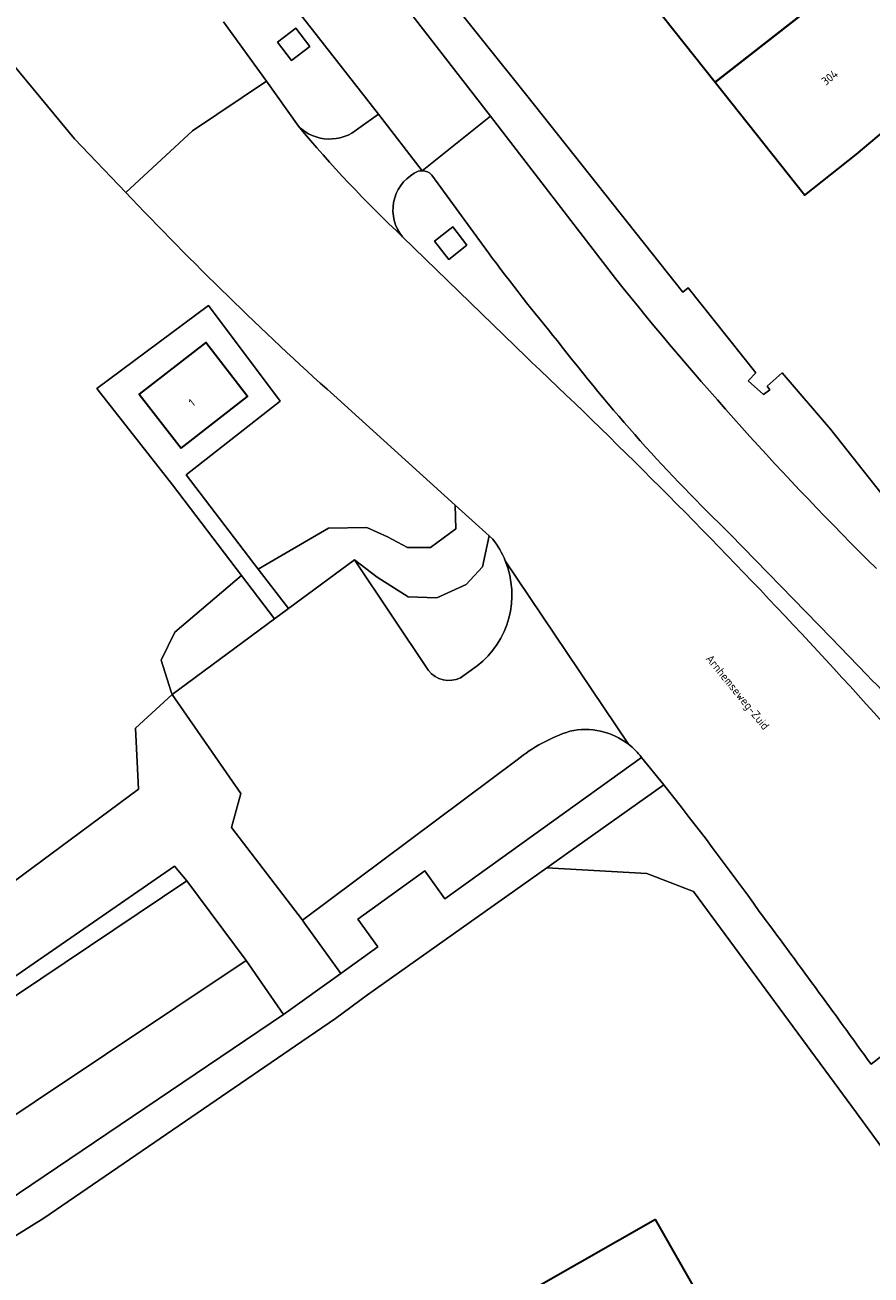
# Model space of a CAD drawing. Header units: metres. Extents: x 154991 to 155595, y 461305 to 461800.
# Tile 55 of 88: x 155463 to 155499, y 461431 to 461485. Entities that reach past the tile are written whole.
import ezdxf
from ezdxf.enums import TextEntityAlignment as Align

# ---------------------------------------------------------------- set-up
doc = ezdxf.new("R2010")
doc.units = ezdxf.units.M
for name, color, linetype, lineweight in [('B-WE-GR-BEPLANTING_CULTUUR_BODEMBEDEKKER-GV', 90, 'Continuous', 18), ('B-WE-GR-BOS_LOOF-GV', 40, 'Continuous', 13), ('B-WE-GR-GROENVOORZIENING-GV', 80, 'Continuous', 18), ('B-WE-GW-TALUD_KRUIN-G', 90, 'Continuous', 18), ('B-WE-IE-TERREINAFSCHEIDING_KUNSTMATIG_HEKWERK-G', 20, 'IE-TERREINAFSCHEIDING_KUNSTMATIG-SO', 18), ('B-WE-IE-TERREINAFSCHEIDING_KUNSTMATIG_MUUR-G', 90, 'IE-TERREINAFSCHEIDING_KUNSTMATIG-SO', 18), ('B-WE-OG-BEBOUWING-GV', 7, 'Continuous', 35), ('B-WE-OG-BEBOUWING-T18', 10, 'Continuous', 18), ('B-WE-OG-TERREIN_BEGROEID-GV', 7, 'Continuous', 18), ('B-WE-OG-TERREIN_ERF-GV', 7, 'Continuous', 18), ('B-WE-OG-TOPOGRAFIE-T18', 10, 'Continuous', 18), ('B-WE-VH-VERHARDING_ASFALT-GV', 252, 'Continuous', 18), ('B-WE-VH-VERHARDING_BETONSTRAATSTEEN-GV', 7, 'Continuous', 18), ('B-WE-VH-VERHARDING_STRAATBAKSTEEN-GV', 252, 'Continuous', 18), ('B-WE-VH-VERHARDING_TEGEL-GV', 252, 'Continuous', 18)]:
    doc.layers.add(name, color=color, linetype=linetype, lineweight=lineweight)
doc.styles.add('NLCS-ISO-M200-T18', font='NLCS-ISO.ttf', dxfattribs={"height": 0.36})
doc.linetypes.add('IE-TERREINAFSCHEIDING_KUNSTMATIG-SO', pattern='A,4,[82,NLCS.SHX,S=0.75,R=90,X=0,Y=0],4,-2', length=10)

msp = doc.modelspace()

# ---------------------------------------------------------------- linework, layer by layer
at = {"layer": 'B-WE-GR-BEPLANTING_CULTUUR_BODEMBEDEKKER-GV', "flags": 128}
for points in [[(155460.036, 461446.242), (155461.884, 461443.493), (155469.113, 461448.49), (155469.652, 461447.867), (155472.209, 461444.416), (155473.82, 461442.085), (155476.289, 461443.859), (155474.731, 461446.031), (155474.641, 461446.156), (155471.576, 461450.16), (155471.97, 461451.633), (155469.013, 461455.897), (155467.425, 461454.455), (155467.558, 461451.816)], [(155469.652, 461447.867), (155469.113, 461448.49), (155461.884, 461443.493), (155460.036, 461446.242), (155454.354, 461442.43), (155456.017, 461438.719)]]:
    msp.add_lwpolyline(points, close=True, dxfattribs=at)
at = {"layer": 'B-WE-GR-BOS_LOOF-GV', "flags": 128}
for points in [[(155467.007, 461477.581), (155464.802, 461479.891), (155460.59, 461484.954), (155459.172, 461486.675), (155459.929, 461484.069), (155459.707, 461481.772), (155458.647, 461479.668), (155456.119, 461477.018), (155453.902, 461473.413), (155451.012, 461470.395), (155448.353, 461468.673), (155444.383, 461467.926), (155440.682, 461466.803), (155438.719, 461465.624), (155436.27, 461464.819), (155433.506, 461465.421), (155431.125, 461467.146), (155428.895, 461469.731), (155425.352, 461473.274), (155423.745, 461475.283), (155429.965, 461464.809), (155429.527, 461464.648)], [(155460.036, 461446.242), (155467.558, 461451.816), (155467.425, 461454.455), (155469.013, 461455.897), (155468.973, 461456.022), (155468.534, 461457.39), (155469.12, 461458.588), (155472.006, 461461.04), (155469.029, 461464.955), (155465.756, 461469.116), (155470.577, 461472.698), (155473.681, 461468.57), (155469.611, 461465.382), (155472.724, 461461.319), (155475.762, 461463.09), (155477.419, 461463.111), (155478.315, 461462.703), (155479.179, 461462.251), (155480.166, 461462.25), (155481.266, 461463.056), (155481.236, 461464.076), (155475.99, 461468.819)]]:
    msp.add_lwpolyline(points, dxfattribs=at)
at = {"layer": 'B-WE-GR-BOS_LOOF-GV'}
msp.add_lwpolyline([(155475.99, 461468.819, -0.020006), (155467.007, 461477.581)], format="xyb", dxfattribs=at)
at = {"layer": 'B-WE-GR-GROENVOORZIENING-GV', "flags": 128}
for points in [[(155474.96, 461483.882), (155474.349, 461484.673), (155473.557, 461484.062), (155474.169, 461483.27)], [(155481.742, 461475.297), (155481.131, 461476.088), (155480.339, 461475.477), (155480.951, 461474.685)]]:
    msp.add_lwpolyline(points, close=True, dxfattribs=at)
at = {"layer": 'B-WE-GW-TALUD_KRUIN-G', "flags": 128}
for points in [[(155481.236, 461464.076), (155481.266, 461463.056), (155480.166, 461462.25), (155479.179, 461462.251), (155478.315, 461462.703), (155477.419, 461463.111), (155475.762, 461463.09), (155472.724, 461461.319)], [(155472.006, 461461.04), (155469.12, 461458.588), (155468.534, 461457.39), (155468.973, 461456.022), (155469.013, 461455.897)]]:
    msp.add_lwpolyline(points, dxfattribs=at)
at = {"layer": 'B-WE-IE-TERREINAFSCHEIDING_KUNSTMATIG_HEKWERK-G', "flags": 128}
for points in [[(155485.193, 461448.428), (155489.501, 461448.171), (155491.528, 461447.404), (155498.556, 461437.846)], [(155496.393, 461395.28), (155515.459, 461406.048), (155516.681, 461408.922), (155511.419, 461420.252), (155498.556, 461437.846)]]:
    msp.add_lwpolyline(points, dxfattribs=at)
at = {"layer": 'B-WE-IE-TERREINAFSCHEIDING_KUNSTMATIG_MUUR-G', "flags": 128}
msp.add_lwpolyline([(155460.036, 461446.242), (155461.884, 461443.493), (155469.113, 461448.49), (155469.652, 461447.867)], dxfattribs=at)
at = {"layer": 'B-WE-OG-BEBOUWING-GV', "flags": 128}
for points in [[(155498.89, 461487.368), (155496.553, 461490.312), (155499.464, 461492.683), (155497.978, 461494.548), (155499.302, 461495.629), (155498.113, 461497.007), (155491.356, 461491.522), (155492.228, 461490.411), (155488.438, 461487.403), (155492.461, 461482.333)], [(155503.011, 461477.199), (155511.167, 461483.434), (155511.155, 461483.455), (155511.956, 461484.063), (155512.182, 461484.234), (155513.533, 461485.259), (155512.979, 461486.005), (155511.77, 461487.468), (155511.573, 461487.308), (155510.601, 461486.522), (155509.364, 461485.522), (155508.986, 461486.009), (155508.418, 461485.603), (155504.445, 461484.28), (155502.572, 461482.728), (155502.443, 461482.891), (155498.89, 461487.368), (155492.461, 461482.333), (155496.33, 461477.457), (155498.544, 461479.215), (155500.178, 461480.586), (155500.931, 461479.686)], [(155469.394, 461466.535), (155472.271, 461468.763), (155470.467, 461471.093), (155467.59, 461468.864)], [(155489.88, 461433.244), (155478.29, 461426.634), (155484.538, 461415.674), (155491.888, 461419.865), (155493.391, 461417.018), (155495.739, 461418.306), (155496.093, 461417.687), (155500.576, 461420.27), (155495.997, 461428.277), (155493.494, 461426.908)]]:
    msp.add_lwpolyline(points, close=True, dxfattribs=at)
at = {"layer": 'B-WE-OG-TERREIN_BEGROEID-GV', "flags": 128}
for points in [[(155482.698, 461462.754), (155481.236, 461464.076), (155481.266, 461463.056), (155480.166, 461462.25), (155479.179, 461462.251), (155478.315, 461462.703), (155477.419, 461463.111), (155475.762, 461463.09), (155472.724, 461461.319), (155474.033, 461459.61), (155476.888, 461461.722), (155477.865, 461460.962), (155479.196, 461460.116), (155480.445, 461460.07), (155481.707, 461460.646), (155482.41, 461461.421)], [(155473.431, 461459.165), (155472.006, 461461.04), (155469.12, 461458.588), (155468.534, 461457.39), (155468.973, 461456.022), (155469.013, 461455.897)]]:
    msp.add_lwpolyline(points, close=True, dxfattribs=at)
for points in [[(155482.698, 461462.754), (155482.41, 461461.421), (155481.707, 461460.646), (155480.445, 461460.07), (155479.196, 461460.116), (155477.865, 461460.962), (155476.888, 461461.722), (155480.074, 461456.934)], [(155482.852, 461462.615), (155482.698, 461462.754)], [(155481.455, 461456.624), (155482.184, 461457.135)], [(155474.641, 461446.156), (155474.731, 461446.031), (155476.289, 461443.859), (155477.89, 461445.008), (155477.028, 461446.209), (155479.924, 461448.288), (155480.786, 461447.087), (155489.282, 461453.185)], [(155483.905, 461453.08), (155474.641, 461446.156)], [(155490.242, 461452.004), (155486.039, 461449.028), (155485.193, 461448.428), (155489.501, 461448.171), (155491.528, 461447.404), (155498.556, 461437.846), (155511.419, 461420.252), (155516.681, 461408.922), (155515.459, 461406.048), (155496.393, 461395.28), (155497.006, 461394.026), (155503.549, 461397.225), (155513.361, 461402.462), (155517.381, 461405.405), (155521.737, 461409.647)]]:
    msp.add_lwpolyline(points, dxfattribs=at)
at = {"layer": 'B-WE-OG-TERREIN_BEGROEID-GV'}
for points in [[(155483.394, 461461.676, 0.069782), (155482.852, 461462.615)], [(155482.184, 461457.135, 0.333805), (155483.394, 461461.676)], [(155480.074, 461456.934, 0.349147), (155481.455, 461456.624)], [(155486.186, 461454.323, 0.09011), (155483.905, 461453.08)], [(155488.71, 461453.763, 0.222605), (155486.186, 461454.323)], [(155489.282, 461453.185, 0.066085), (155488.71, 461453.763)], [(155494.362, 461446.542, 0.011693), (155490.242, 461452.004)], [(155499.186, 461439.942, 0.003867), (155494.362, 461446.542)]]:
    msp.add_lwpolyline(points, format="xyb", dxfattribs=at)
at = {"layer": 'B-WE-OG-TERREIN_ERF-GV', "flags": 128}
for points in [[(155455.234, 461518.045), (155484.324, 461481.767), (155491.059, 461473.279), (155491.29, 461473.458), (155494.218, 461469.792), (155493.879, 461469.44), (155494.55, 461468.857), (155494.82, 461469.051), (155494.708, 461469.207), (155495.347, 461469.785), (155497.432, 461467.353), (155505.152, 461457.595)], [(155500.178, 461480.586), (155498.544, 461479.215), (155496.33, 461477.457), (155492.461, 461482.333), (155488.438, 461487.403)], [(155408.031, 461345.101), (155463.639, 461376.747), (155475.663, 461383.59), (155497.006, 461394.026), (155496.393, 461395.28), (155515.459, 461406.048), (155516.681, 461408.922), (155511.419, 461420.252), (155498.556, 461437.846), (155491.528, 461447.404), (155489.501, 461448.171), (155485.193, 461448.428), (155477.448, 461442.943), (155476.068, 461441.92), (155474.615, 461440.925), (155463.476, 461433.293), (155428.124, 461411.322)]]:
    msp.add_lwpolyline(points, dxfattribs=at)
for points in [[(155472.006, 461461.04), (155473.431, 461459.165), (155474.033, 461459.61), (155472.724, 461461.319), (155469.611, 461465.382), (155473.681, 461468.57), (155470.577, 461472.698), (155465.756, 461469.116), (155469.029, 461464.955)], [(155469.394, 461466.535), (155467.59, 461468.864), (155470.467, 461471.093), (155472.271, 461468.763)], [(155489.88, 461433.244), (155493.494, 461426.908), (155495.997, 461428.277), (155500.576, 461420.27), (155496.093, 461417.687), (155495.739, 461418.306), (155493.391, 461417.018), (155491.888, 461419.865), (155484.538, 461415.674), (155478.29, 461426.634)]]:
    msp.add_lwpolyline(points, close=True, dxfattribs=at)
at = {"layer": 'B-WE-VH-VERHARDING_ASFALT-GV', "flags": 128}
for points in [[(155443.136, 461507.072), (155450.086, 461498.187), (155453.174, 461494.172), (155455.472, 461491.313), (155456.402, 461490.037), (155459.172, 461486.675), (155460.59, 461484.954), (155464.802, 461479.891), (155467.007, 461477.581), (155469.895, 461480.237), (155473.091, 461482.377), (155471.224, 461484.937)], [(155474.461, 461480.442), (155473.091, 461482.377), (155469.895, 461480.237), (155467.007, 461477.581)], [(155488.148, 461473.861), (155482.763, 461480.867), (155480.096, 461478.742), (155479.812, 461478.516)], [(155480.219, 461478.321), (155482.665, 461474.971)], [(155484.523, 461470.257), (155484.307, 461470.459), (155478.96, 461475.66)], [(155475.99, 461468.819), (155481.236, 461464.076)], [(155481.236, 461464.076), (155482.698, 461462.754), (155482.852, 461462.615)], [(155493.112, 461462.825), (155497.464, 461458.349), (155499, 461456.752)], [(155483.394, 461461.676), (155488.71, 461453.763)], [(155489.282, 461453.185), (155490.242, 461452.004)], [(155507.075, 461446.103), (155499.186, 461439.942)], [(155499.186, 461439.942), (155507.075, 461446.103)]]:
    msp.add_lwpolyline(points, dxfattribs=at)
at = {"layer": 'B-WE-VH-VERHARDING_ASFALT-GV'}
for points in [[(155478.96, 461475.66, -0.029848), (155474.461, 461480.442)], [(155479.812, 461478.516, -0.219017), (155480.219, 461478.321)], [(155467.007, 461477.581, 0.020006), (155475.99, 461468.819)], [(155482.665, 461474.971, 0.012559), (155485.643, 461471.174)], [(155499.421, 461461.337, -0.028787), (155488.148, 461473.861)], [(155485.643, 461471.174, 0.037296), (155493.112, 461462.825)], [(155507.075, 461446.103, 0.031559), (155484.523, 461470.257)], [(155482.852, 461462.615, -0.069782), (155483.394, 461461.676)], [(155499, 461456.752, -0.024472), (155505.841, 461449.252)], [(155488.71, 461453.763, -0.066085), (155489.282, 461453.185)], [(155490.242, 461452.004, -0.011693), (155494.362, 461446.542)], [(155494.362, 461446.542, -0.003867), (155499.186, 461439.942)]]:
    msp.add_lwpolyline(points, format="xyb", dxfattribs=at)
at = {"layer": 'B-WE-VH-VERHARDING_BETONSTRAATSTEEN-GV', "flags": 128}
for points in [[(155462.104, 461500.669), (155460.566, 461499.504), (155462.691, 461496.572), (155464.539, 461497.983), (155466.547, 461495.365), (155472.325, 461488.123), (155477.918, 461480.958), (155479.812, 461478.516), (155480.096, 461478.742), (155482.763, 461480.867), (155474.482, 461491.542), (155467.711, 461499.916), (155456.18, 461514.519), (155452.74, 461518.519), (155450.979, 461520.544), (155446.28, 461525.731), (155438.95, 461535.135), (155436.801, 461537.892), (155434.392, 461540.982), (155433.923, 461541.583), (155432.472, 461540.576), (155438.072, 461533.314), (155443.843, 461525.877)], [(155482.665, 461474.971), (155480.219, 461478.321)], [(155478.96, 461475.66), (155484.307, 461470.459)], [(155484.307, 461470.459), (155484.523, 461470.257)], [(155499, 461456.752), (155497.464, 461458.349), (155493.112, 461462.825)]]:
    msp.add_lwpolyline(points, dxfattribs=at)
at = {"layer": 'B-WE-VH-VERHARDING_BETONSTRAATSTEEN-GV'}
for points in [[(155479.467, 461478.402, 0.466416), (155478.96, 461475.66)], [(155479.812, 461478.516, 0.173201), (155479.467, 461478.402)], [(155480.219, 461478.321, 0.219017), (155479.812, 461478.516)], [(155485.643, 461471.174, -0.012559), (155482.665, 461474.971)], [(155493.112, 461462.825, -0.037296), (155485.643, 461471.174)], [(155484.523, 461470.257, -0.031559), (155507.075, 461446.103)], [(155505.841, 461449.252, 0.024472), (155499, 461456.752)]]:
    msp.add_lwpolyline(points, format="xyb", dxfattribs=at)
at = {"layer": 'B-WE-VH-VERHARDING_BETONSTRAATSTEEN-GV', "flags": 128}
msp.add_lwpolyline([(155481.742, 461475.297), (155480.951, 461474.685), (155480.339, 461475.477), (155481.131, 461476.088)], close=True, dxfattribs=at)
at = {"layer": 'B-WE-VH-VERHARDING_STRAATBAKSTEEN-GV', "flags": 128}
for points in [[(155513.871, 461446.839), (155513.771, 461446.77), (155508.513, 461453.346), (155505.152, 461457.595), (155497.432, 461467.353), (155495.347, 461469.785), (155494.708, 461469.207), (155494.82, 461469.051), (155494.55, 461468.857), (155493.879, 461469.44), (155494.218, 461469.792), (155491.29, 461473.458), (155491.059, 461473.279), (155484.324, 461481.767), (155455.234, 461518.045), (155454.12, 461519.369), (155451.795, 461521.249), (155450.979, 461520.544), (155452.74, 461518.519), (155456.18, 461514.519), (155467.711, 461499.916), (155474.482, 461491.542), (155482.763, 461480.867), (155488.148, 461473.861)], [(155477.066, 461480.355), (155477.918, 461480.958), (155472.325, 461488.123), (155471.698, 461487.57)], [(155471.224, 461484.937), (155473.091, 461482.377), (155474.461, 461480.442)], [(155477.918, 461480.958), (155477.066, 461480.355)], [(155479.812, 461478.516), (155477.918, 461480.958)], [(155480.074, 461456.934), (155476.888, 461461.722), (155474.033, 461459.61), (155473.431, 461459.165), (155469.013, 461455.897)], [(155488.71, 461453.763), (155483.394, 461461.676)], [(155482.184, 461457.135), (155481.455, 461456.624)], [(155469.013, 461455.897), (155471.97, 461451.633), (155471.576, 461450.16), (155474.641, 461446.156), (155483.905, 461453.08)], [(155457.008, 461434.277), (155472.209, 461444.416), (155469.652, 461447.867), (155456.017, 461438.719)]]:
    msp.add_lwpolyline(points, dxfattribs=at)
msp.add_lwpolyline([(155474.96, 461483.882), (155474.169, 461483.27), (155473.557, 461484.062), (155474.349, 461484.673)], close=True, dxfattribs=at)
at = {"layer": 'B-WE-VH-VERHARDING_STRAATBAKSTEEN-GV'}
for points in [[(155474.461, 461480.442, 0.396115), (155477.066, 461480.355)], [(155477.066, 461480.355, -0.396115), (155474.461, 461480.442)], [(155474.461, 461480.442, 0.029848), (155478.96, 461475.66)], [(155478.96, 461475.66, -0.466416), (155479.467, 461478.402)], [(155479.467, 461478.402, -0.173201), (155479.812, 461478.516)], [(155488.148, 461473.861, 0.028787), (155499.421, 461461.337)], [(155483.394, 461461.676, -0.333805), (155482.184, 461457.135)], [(155481.455, 461456.624, -0.349147), (155480.074, 461456.934)], [(155483.905, 461453.08, -0.09011), (155486.186, 461454.323)], [(155486.186, 461454.323, -0.222605), (155488.71, 461453.763)]]:
    msp.add_lwpolyline(points, format="xyb", dxfattribs=at)
at = {"layer": 'B-WE-VH-VERHARDING_TEGEL-GV', "flags": 128}
msp.add_lwpolyline([(155428.124, 461411.322), (155463.476, 461433.293), (155474.615, 461440.925), (155476.068, 461441.92), (155477.448, 461442.943), (155485.193, 461448.428), (155486.039, 461449.028), (155490.242, 461452.004), (155489.282, 461453.185), (155480.786, 461447.087), (155479.924, 461448.288), (155477.028, 461446.209), (155477.89, 461445.008), (155476.289, 461443.859), (155473.82, 461442.085), (155458.589, 461431.817)], dxfattribs=at)
msp.add_lwpolyline([(155457.008, 461434.277), (155458.589, 461431.817), (155473.82, 461442.085), (155472.209, 461444.416)], close=True, dxfattribs=at)

# ---------------------------------------------------------------- texts
at = {"layer": 'B-WE-OG-BEBOUWING-T18', "style": 'NLCS-ISO-M200-T18'}
for s, rotation, p in [('304', 38.5, (155497.403, 461482.54)), ('1', 37.8, (155469.86, 461468.5))]:
    msp.add_text(s, height=0.36, rotation=rotation, dxfattribs=at).set_placement(p, align=Align.MIDDLE)
at = {"layer": 'B-WE-OG-TOPOGRAFIE-T18', "style": 'NLCS-ISO-M200-T18'}
msp.add_text('Arnhemseweg-Zuid', height=0.36, rotation=309.1, dxfattribs=at).set_placement((155493.388, 461455.974), align=Align.MIDDLE)

doc.saveas('drawing.dxf')
